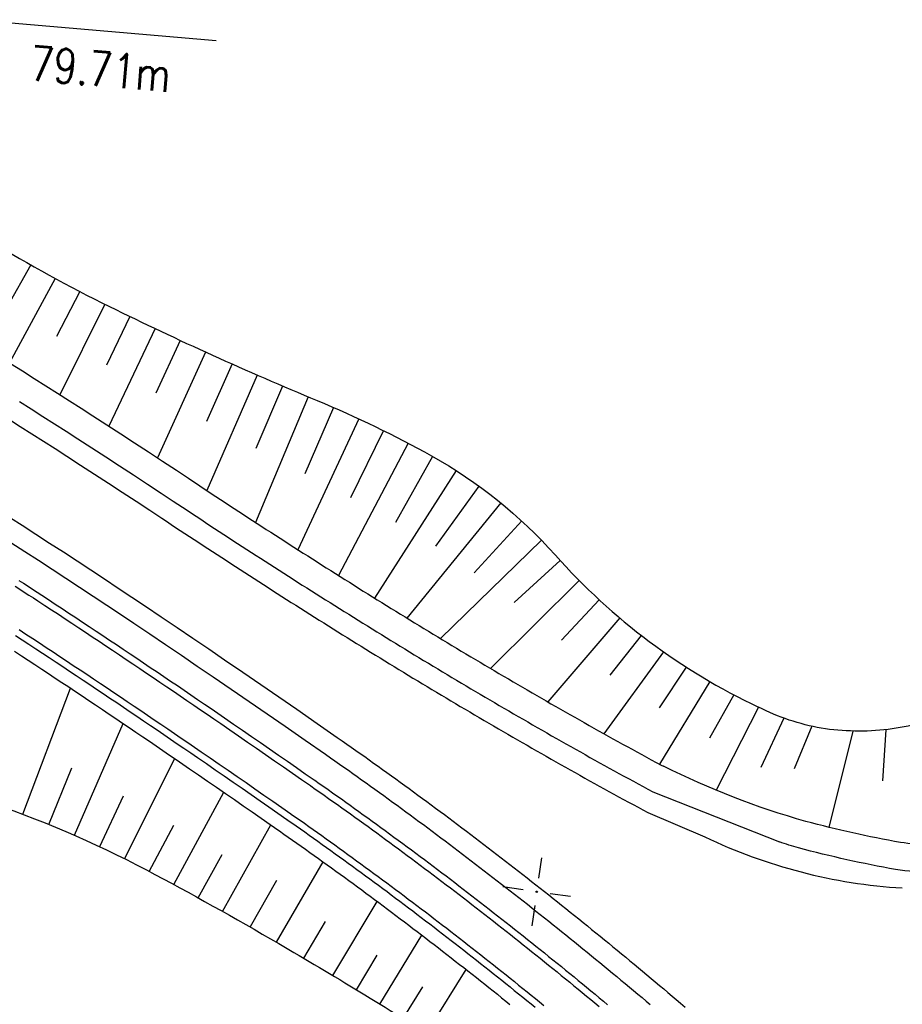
# Model space of a CAD drawing. Extents: x 0 to 1135, y 0 to 594.
# Tile 12 of 153: x 174 to 238, y 115 to 187. Entities that reach past the tile are written whole.
import ezdxf

# ---------------------------------------------------------------- set-up
doc = ezdxf.new("R2010")
doc.units = 0
doc.header["$LTSCALE"] = 2
doc.header["$MEASUREMENT"] = 0
doc.linetypes.add('AUSGEZOGEN', pattern=[0])
doc.layers.get('0').update_dxf_attribs({"color": 8, "linetype": 'AUSGEZOGEN'})
for name, color, linetype in [('BOESCHG', 8, 'AUSGEZOGEN'), ('FBRTOP', 8, 'AUSGEZOGEN'), ('MULDE', 8, 'AUSGEZOGEN'), ('NETZ', 250, 'AUSGEZOGEN'), ('NZ', 8, 'AUSGEZOGEN'), ('Strassen', 15, 'CONTINUOUS')]:
    doc.layers.add(name, color=color, linetype=linetype)
doc.styles.add('ROMANS', font='romans.shx', dxfattribs={"width": 0.8})

# ---------------------------------------------------------------- blocks, each defined once
blk = doc.blocks.new('IKR')
at = {"color": 0}
for p, q in [((0, 1), (0, 2.5)), ((-2.5, 0), (-1, 0)), ((1, 0), (2.5, 0)), ((0, -2.5), (0, -1))]:
    blk.add_line(p, q, dxfattribs=at)
blk.add_circle((0, 0), 0.05, dxfattribs=at)
blk.add_point((0, 0), dxfattribs=at)

msp = doc.modelspace()

# ---------------------------------------------------------------- linework, layer by layer
at = {"layer": 'BOESCHG'}
for p, q in [((231.418, 135.234), (230.129, 132.135)), ((231.418, 135.234), (230.129, 132.135)), ((236.799, 134.99), (236.554, 131.251)), ((236.799, 134.99), (236.554, 131.251)), ((234.393, 134.889), (232.66, 127.869)), ((234.393, 134.889), (232.66, 127.869))]:
    msp.add_line(p, q, dxfattribs=at)
for points in [[(244.957, 241.394, -0.024222), (244.699, 240.231, -0.013753), (242.785, 233.932, 0.026275), (241.866, 230.61, 0.000688), (241.075, 227.008, 0.00043), (239.822, 221.236, 0.001925), (238.645, 215.687, 0.017422), (238.539, 215.069, 0.110728), (238.603, 214.313, 0.006937), (242.358, 202.961, 0.000592), (243.652, 199.239, -0.00095), (244.457, 196.918, -0.007372), (245.837, 192.714, -0.003489), (248.558, 183.771, -0.038607), (249.658, 178.646, -0.013705), (251.228, 163.985, -0.047392), (251.057, 152.919, -0.061061), (249.078, 144.546, -0.096366), (245.953, 139.406, -0.106549), (241.517, 136.238, -0.071997), (236.977, 135.01, -0.069493), (232.107, 135.1, -0.07614), (227.531, 136.638, 0.006209)], [(244.831, 240.761, -0.011091), (244.699, 240.231, -0.013753), (242.785, 233.932, 0.026275), (241.866, 230.61, 0.000688), (241.075, 227.008, 0.00043), (239.822, 221.236, 0.001925), (238.645, 215.687, 0.017422), (238.539, 215.069, 0.110728), (238.603, 214.313, 0.006937), (242.358, 202.961, 0.000592), (243.652, 199.239, -0.00095), (244.457, 196.918, -0.007372), (245.837, 192.714, -0.003489), (248.558, 183.771, -0.038607), (249.658, 178.646, -0.013705), (251.228, 163.985, -0.047392), (251.057, 152.919, -0.061061), (249.078, 144.546, -0.096366), (245.953, 139.406, -0.106549), (241.517, 136.238, -0.071997), (236.977, 135.01, -0.069493), (232.107, 135.1, -0.07614), (227.531, 136.638, 0.006209)]]:
    msp.add_lwpolyline(points, format="xyb", dxfattribs=at)
at = {"layer": 'FBRTOP'}
msp.add_lwpolyline([(288.541, 103.175, -0.014267), (285.431, 108.889, -0.036766), (284.455, 111.22, -0.019619), (279.487, 128.261, -0.039575), (278.038, 136.95, -0.006225), (277.215, 148.081, -0.013872), (277.047, 153.088, -0.000623), (276.967, 170.361, -0.001282), (276.961, 178.756, -0.000007), (276.993, 196.849, -0.000085)], format="xyb", dxfattribs=at)
msp.add_lwpolyline([(288.541, 103.175, -0.014267), (285.431, 108.889, -0.036766), (284.455, 111.22, -0.019619), (279.487, 128.261, -0.039575), (278.038, 136.95, -0.006225), (277.215, 148.081, -0.013872), (277.047, 153.088, -0.000623), (276.967, 170.361, -0.001282), (276.961, 178.756, -0.000007), (276.993, 196.849, -0.000085)], format="xyb", dxfattribs=at)
msp.add_arc((240.37, 162.244), 38.864, 244.44909, 266.51775, dxfattribs=at)
msp.add_arc((240.37, 162.244), 38.864, 244.44909, 266.51775, dxfattribs=at)
at = {"layer": 'MULDE'}
for points in [[(257.175, 229.874, -0.000702), (258.474, 221.327, -0.001079), (259.3, 215.763, -0.000068), (260.449, 207.894, -0.000494), (260.606, 206.809, -0.024357), (261.614, 196.146, -0.013518), (261.967, 176.982, -0.003707), (261.865, 170.615, -0.019917), (261.786, 169.355, -0.010187), (261.4, 166.251, 0.004702), (260.507, 159.641, 0.006312), (259.715, 152.623, -0.006285), (258.914, 145.525, -0.036377), (258.145, 141.687, -0.027319), (256.509, 136.83, -0.061631), (254.411, 133.015, -0.060757), (251.415, 129.78, -0.035538), (248.885, 127.931, -0.033389), (245.964, 126.36, -0.035883), (242.83, 125.199, -0.046755), (240.233, 124.7, -0.067417), (237.523, 124.804, -0.022923), (230.448, 126.377, -0.018871), (229.052, 126.812, -0.023465)], [(257.175, 229.874, -0.000702), (258.474, 221.327, -0.001079), (259.3, 215.763, -0.000068), (260.449, 207.894, -0.000494), (260.606, 206.809, -0.024357), (261.614, 196.146, -0.013518), (261.967, 176.982, -0.003707), (261.865, 170.615, -0.019917), (261.786, 169.355, -0.010187), (261.4, 166.251, 0.004702), (260.507, 159.641, 0.006312), (259.715, 152.623, -0.006285), (258.914, 145.525, -0.036377), (258.145, 141.687, -0.027319), (256.509, 136.83, -0.061631), (254.411, 133.015, -0.060757), (251.415, 129.78, -0.035538), (248.885, 127.931, -0.033389), (245.964, 126.36, -0.035883), (242.83, 125.199, -0.046755), (240.233, 124.7, -0.067417), (237.523, 124.804, -0.022923), (230.448, 126.377, -0.018871), (229.052, 126.812, -0.023465)], [(255.198, 229.57, -0.000702), (256.497, 221.029, -0.001079), (257.321, 215.474, -0.000068), (258.47, 207.605, -0.000494), (258.627, 206.524, -0.024357), (259.616, 196.055, -0.013518), (259.967, 176.999, -0.003707), (259.866, 170.662, -0.019917), (259.796, 169.561, -0.010187), (259.421, 166.537, 0.004702), (258.522, 159.891, 0.006312), (257.725, 152.823, -0.006285), (256.93, 145.774, -0.036377), (256.218, 142.221, -0.027319), (254.651, 137.571, -0.061631), (252.79, 134.186, -0.060757), (250.123, 131.307, -0.035538), (247.823, 129.625, -0.033389), (245.137, 128.181, -0.035883), (242.271, 127.119, -0.046755), (240.041, 126.691, -0.067417), (237.868, 126.774, -0.022923), (230.971, 128.307, -0.047363), (220.606, 132.334, 0.013876)], [(255.198, 229.57, -0.000702), (256.497, 221.029, -0.001079), (257.321, 215.474, -0.000068), (258.47, 207.605, -0.000494), (258.627, 206.524, -0.024357), (259.616, 196.055, -0.013518), (259.967, 176.999, -0.003707), (259.866, 170.662, -0.019917), (259.796, 169.561, -0.010187), (259.421, 166.537, 0.004702), (258.522, 159.891, 0.006312), (257.725, 152.823, -0.006285), (256.93, 145.774, -0.036377), (256.218, 142.221, -0.027319), (254.651, 137.571, -0.061631), (252.79, 134.186, -0.060757), (250.123, 131.307, -0.035538), (247.823, 129.625, -0.033389), (245.137, 128.181, -0.035883), (242.271, 127.119, -0.046755), (240.041, 126.691, -0.067417), (237.868, 126.774, -0.022923), (230.971, 128.307, -0.047363), (220.606, 132.334, 0.013876)]]:
    msp.add_lwpolyline(points, format="xyb", dxfattribs=at)
at = {"layer": 'NZ'}
msp.add_line((173.043, 186.5), (187.989, 185.227), dxfattribs=at)
msp.add_line((173.043, 186.5), (187.989, 185.227), dxfattribs=at)
at = {"layer": 'Strassen', "linetype": 'Continuous'}
for p, q in [((174.492, 168.861), (172.764, 165.818)), ((174.492, 168.861), (172.764, 165.818)), ((176.27, 167.874), (172.929, 161.725)), ((176.27, 167.874), (172.929, 161.725)), ((178.066, 166.919), (176.369, 163.653)), ((178.066, 166.919), (176.369, 163.653)), ((179.879, 165.999), (176.608, 159.405)), ((179.879, 165.999), (176.608, 159.405)), ((181.706, 165.105), (179.993, 161.564)), ((181.706, 165.105), (179.993, 161.564)), ((183.541, 164.227), (180.17, 157.118)), ((183.541, 164.227), (180.17, 157.118)), ((185.382, 163.362), (183.597, 159.521)), ((185.382, 163.362), (183.597, 159.521)), ((187.23, 162.513), (183.717, 154.804)), ((187.23, 162.513), (183.717, 154.804)), ((189.151, 161.648), (187.284, 157.455)), ((189.151, 161.648), (187.284, 157.455)), ((190.993, 160.836), (187.324, 152.421)), ((190.993, 160.836), (187.324, 152.421)), ((192.841, 160.039), (190.893, 155.475)), ((192.841, 160.039), (190.893, 155.475)), ((194.695, 159.257), (190.871, 150.099)), ((194.695, 159.257), (190.871, 150.099)), ((196.55, 158.476), (194.458, 153.648)), ((196.55, 158.476), (194.458, 153.648)), ((198.386, 157.653), (193.961, 148.106)), ((198.386, 157.653), (193.961, 148.106)), ((200.201, 156.784), (197.786, 151.9)), ((200.201, 156.784), (197.786, 151.9)), ((201.994, 155.869), (196.919, 146.226)), ((201.994, 155.869), (196.919, 146.226)), ((203.762, 154.91), (201.063, 150.099)), ((203.762, 154.91), (201.063, 150.099)), ((205.488, 153.876), (199.546, 144.58)), ((205.488, 153.876), (199.546, 144.58)), ((207.152, 152.743), (203.976, 148.357)), ((207.152, 152.743), (203.976, 148.357)), ((208.747, 151.517), (201.899, 143.126)), ((208.747, 151.517), (201.899, 143.126)), ((210.268, 150.2), (206.795, 146.414)), ((210.268, 150.2), (206.795, 146.414)), ((211.711, 148.797), (204.338, 141.64)), ((211.711, 148.797), (204.338, 141.64)), ((213.075, 147.318), (209.709, 144.253)), ((213.075, 147.318), (209.709, 144.253)), ((214.461, 145.859), (207.985, 139.458)), ((214.461, 145.859), (207.985, 139.458)), ((215.91, 144.462), (213.164, 141.517)), ((215.91, 144.462), (213.164, 141.517)), ((217.418, 143.131), (212.169, 137.017)), ((217.418, 143.131), (212.169, 137.017)), ((218.982, 141.866), (216.688, 138.963)), ((218.982, 141.866), (216.688, 138.963)), ((220.599, 140.672), (216.263, 134.695)), ((220.599, 140.672), (216.263, 134.695)), ((222.266, 139.55), (220.295, 136.585)), ((222.266, 139.55), (220.295, 136.585)), ((173.912, 128.827), (177.372, 138.018)), ((173.912, 128.827), (177.372, 138.018)), ((223.979, 138.503), (220.305, 132.472)), ((223.979, 138.503), (220.305, 132.472)), ((225.736, 137.531), (223.963, 134.362)), ((225.736, 137.531), (223.963, 134.362)), ((227.531, 136.638), (224.435, 130.581)), ((227.531, 136.638), (224.435, 130.581)), ((229.366, 135.833), (227.697, 132.243)), ((229.366, 135.833), (227.697, 132.243)), ((177.661, 127.303), (181.218, 135.438)), ((177.661, 127.303), (181.218, 135.438)), ((181.326, 125.585), (184.98, 132.881)), ((181.326, 125.585), (184.98, 132.881)), ((175.796, 128.09), (177.468, 132.202)), ((175.796, 128.09), (177.468, 132.202)), ((179.505, 126.468), (181.236, 130.162)), ((179.505, 126.468), (181.236, 130.162)), ((184.908, 123.7), (188.547, 130.43)), ((184.908, 123.7), (188.547, 130.43)), ((183.124, 124.656), (184.918, 128.034)), ((183.124, 124.656), (184.918, 128.034)), ((188.454, 121.747), (191.981, 128.048)), ((188.454, 121.747), (191.981, 128.048)), ((186.685, 122.73), (188.426, 125.893)), ((186.685, 122.73), (188.426, 125.893)), ((195.777, 125.367), (192.365, 119.512)), ((195.777, 125.367), (192.365, 119.512)), ((192.4, 123.991), (190.465, 120.609)), ((192.4, 123.991), (190.465, 120.609)), ((196.505, 117.066), (199.739, 122.468)), ((196.505, 117.066), (199.739, 122.468)), ((195.945, 121.014), (194.365, 118.339)), ((195.945, 121.014), (194.365, 118.339)), ((199.932, 114.992), (202.999, 120.005)), ((199.932, 114.992), (202.999, 120.005)), ((198.221, 116.033), (199.742, 118.547)), ((198.221, 116.033), (199.742, 118.547)), ((203.339, 112.885), (206.224, 117.501)), ((203.339, 112.885), (206.224, 117.501)), ((201.638, 113.942), (203.07, 116.258)), ((201.638, 113.942), (203.07, 116.258))]:
    msp.add_line(p, q, dxfattribs=at)
for points in [[(158.219, 179.249, 0.014171), (171.517, 170.612, 0.022649), (180.215, 165.833, 0.016111), (195.364, 158.979, -0.028979), (203.691, 154.95, -0.083786), (212.721, 147.711, 0.101443), (227.531, 136.638, 0.070108)], [(158.219, 179.249, 0.014171), (171.517, 170.612, 0.022649), (180.215, 165.833, 0.016111), (195.364, 158.979, -0.028979), (203.691, 154.95, -0.083786), (212.721, 147.711, 0.101443), (227.531, 136.638, 0.070108)], [(131.134, 155.847, -0.021428), (138.429, 152.609, -0.040028), (142.097, 150.407, -0.059226), (152.738, 140.71, 0.087512), (160.329, 134.537, 0.047219), (170.933, 129.88, -0.041977), (182.91, 124.769, -0.010307), (192.552, 119.403, -0.008253), (204.337, 112.259, -0.043965), (212.349, 106.176)], [(131.134, 155.847, -0.021428), (138.429, 152.609, -0.040028), (142.097, 150.407, -0.059226), (152.738, 140.71, 0.087512), (160.329, 134.537, 0.047219), (170.933, 129.88, -0.041977), (182.91, 124.769, -0.010307), (192.552, 119.403, -0.008253), (204.337, 112.259, -0.043965), (212.349, 106.176)]]:
    msp.add_lwpolyline(points, format="xyb", dxfattribs=at)
for points in [[(173.014, 161.672), (173.872, 161.134), (174.73, 160.595), (175.586, 160.054), (176.44, 159.511), (177.294, 158.967), (178.146, 158.422), (178.998, 157.875), (180.018, 157.217), (181.036, 156.556), (182.053, 155.894), (183.068, 155.231), (184.081, 154.565), (185.093, 153.897), (185.971, 153.316)], [(173.014, 161.672), (173.872, 161.134), (174.73, 160.595), (175.586, 160.054), (176.44, 159.511), (177.294, 158.967), (178.146, 158.422), (178.998, 157.875), (180.018, 157.217), (181.036, 156.556), (182.053, 155.894), (183.068, 155.231), (184.081, 154.565), (185.093, 153.897), (185.971, 153.316)], [(173.663, 158.903), (174.516, 158.364), (175.367, 157.824), (176.218, 157.282), (177.067, 156.738), (177.915, 156.193), (178.932, 155.537), (179.946, 154.879), (180.96, 154.22), (181.971, 153.558), (182.982, 152.894), (183.99, 152.229), (184.867, 151.648)], [(173.663, 158.903), (174.516, 158.364), (175.367, 157.824), (176.218, 157.282), (177.067, 156.738), (177.915, 156.193), (178.932, 155.537), (179.946, 154.879), (180.96, 154.22), (181.971, 153.558), (182.982, 152.894), (183.99, 152.229), (184.867, 151.648)], [(172.863, 157.634), (173.713, 157.097), (174.562, 156.558), (175.41, 156.017), (176.257, 155.475), (177.103, 154.932), (178.117, 154.278), (179.129, 153.622), (180.14, 152.963), (181.149, 152.303), (182.157, 151.641), (183.163, 150.978), (184.039, 150.398)], [(172.863, 157.634), (173.713, 157.097), (174.562, 156.558), (175.41, 156.017), (176.257, 155.475), (177.103, 154.932), (178.117, 154.278), (179.129, 153.622), (180.14, 152.963), (181.149, 152.303), (182.157, 151.641), (183.163, 150.978), (184.039, 150.398)], [(185.972, 153.315), (186.306, 153.094), (186.64, 152.873), (186.973, 152.653), (187.306, 152.433), (187.64, 152.213), (187.974, 151.993), (188.307, 151.774), (188.641, 151.555), (188.975, 151.336), (189.309, 151.117), (189.644, 150.898), (189.978, 150.68), (190.313, 150.462), (190.647, 150.244), (190.982, 150.027), (191.317, 149.81), (191.652, 149.592), (191.987, 149.376), (192.323, 149.159), (192.658, 148.943), (192.994, 148.727), (193.329, 148.511), (193.665, 148.296), (194.001, 148.08), (194.337, 147.865), (194.674, 147.65), (195.01, 147.436), (195.347, 147.222), (195.684, 147.008), (196.02, 146.794), (196.358, 146.581), (196.695, 146.368), (197.032, 146.155), (197.37, 145.942), (197.707, 145.73), (198.045, 145.518), (198.383, 145.306), (198.721, 145.094), (199.06, 144.883), (199.398, 144.672), (199.737, 144.462), (200.076, 144.251), (200.415, 144.041), (200.754, 143.831), (201.094, 143.622), (201.433, 143.413), (201.773, 143.204), (202.113, 142.995), (202.453, 142.787), (202.793, 142.579), (203.134, 142.371), (203.474, 142.164), (203.815, 141.957), (204.156, 141.75), (204.497, 141.543), (204.839, 141.337), (205.18, 141.131), (205.522, 140.926), (205.864, 140.72), (206.206, 140.516), (206.549, 140.311), (206.891, 140.107), (207.234, 139.903), (207.577, 139.699), (207.92, 139.496), (208.264, 139.293), (208.607, 139.09), (208.951, 138.888), (209.295, 138.686), (209.639, 138.484), (209.983, 138.283), (210.328, 138.082), (210.673, 137.882), (211.018, 137.681), (211.363, 137.481), (211.708, 137.282), (212.054, 137.083), (212.4, 136.884), (212.746, 136.685), (213.092, 136.487), (213.439, 136.289), (213.785, 136.092), (214.132, 135.895), (214.48, 135.698), (214.827, 135.502), (215.174, 135.306), (215.522, 135.11), (215.87, 134.915), (216.219, 134.72), (216.567, 134.526), (216.916, 134.332), (217.265, 134.138), (217.614, 133.945), (217.963, 133.752), (218.313, 133.559), (218.663, 133.367), (219.013, 133.175), (219.363, 132.984), (219.713, 132.793), (220.066, 132.601), (220.422, 132.408), (220.606, 132.334)], [(185.972, 153.315), (186.306, 153.094), (186.64, 152.873), (186.973, 152.653), (187.306, 152.433), (187.64, 152.213), (187.974, 151.993), (188.307, 151.774), (188.641, 151.555), (188.975, 151.336), (189.309, 151.117), (189.644, 150.898), (189.978, 150.68), (190.313, 150.462), (190.647, 150.244), (190.982, 150.027), (191.317, 149.81), (191.652, 149.592), (191.987, 149.376), (192.323, 149.159), (192.658, 148.943), (192.994, 148.727), (193.329, 148.511), (193.665, 148.296), (194.001, 148.08), (194.337, 147.865), (194.674, 147.65), (195.01, 147.436), (195.347, 147.222), (195.684, 147.008), (196.02, 146.794), (196.358, 146.581), (196.695, 146.368), (197.032, 146.155), (197.37, 145.942), (197.707, 145.73), (198.045, 145.518), (198.383, 145.306), (198.721, 145.094), (199.06, 144.883), (199.398, 144.672), (199.737, 144.462), (200.076, 144.251), (200.415, 144.041), (200.754, 143.831), (201.094, 143.622), (201.433, 143.413), (201.773, 143.204), (202.113, 142.995), (202.453, 142.787), (202.793, 142.579), (203.134, 142.371), (203.474, 142.164), (203.815, 141.957), (204.156, 141.75), (204.497, 141.543), (204.839, 141.337), (205.18, 141.131), (205.522, 140.926), (205.864, 140.72), (206.206, 140.516), (206.549, 140.311), (206.891, 140.107), (207.234, 139.903), (207.577, 139.699), (207.92, 139.496), (208.264, 139.293), (208.607, 139.09), (208.951, 138.888), (209.295, 138.686), (209.639, 138.484), (209.983, 138.283), (210.328, 138.082), (210.673, 137.882), (211.018, 137.681), (211.363, 137.481), (211.708, 137.282), (212.054, 137.083), (212.4, 136.884), (212.746, 136.685), (213.092, 136.487), (213.439, 136.289), (213.785, 136.092), (214.132, 135.895), (214.48, 135.698), (214.827, 135.502), (215.174, 135.306), (215.522, 135.11), (215.87, 134.915), (216.219, 134.72), (216.567, 134.526), (216.916, 134.332), (217.265, 134.138), (217.614, 133.945), (217.963, 133.752), (218.313, 133.559), (218.663, 133.367), (219.013, 133.175), (219.363, 132.984), (219.713, 132.793), (220.066, 132.601), (220.422, 132.408), (220.606, 132.334)], [(184.867, 151.648), (185.202, 151.426), (185.536, 151.205), (185.871, 150.984), (186.205, 150.763), (186.54, 150.543), (186.874, 150.322), (187.209, 150.102), (187.544, 149.882), (187.879, 149.663), (188.215, 149.443), (188.55, 149.224), (188.886, 149.005), (189.221, 148.786), (189.557, 148.568), (189.893, 148.349), (190.229, 148.131), (190.565, 147.914), (190.902, 147.696), (191.238, 147.479), (191.575, 147.262), (191.912, 147.045), (192.249, 146.828), (192.586, 146.612), (192.923, 146.396), (193.26, 146.18), (193.598, 145.964), (193.936, 145.749), (194.274, 145.534), (194.612, 145.319), (194.95, 145.105), (195.288, 144.891), (195.627, 144.677), (195.966, 144.463), (196.304, 144.249), (196.644, 144.036), (196.983, 143.823), (197.322, 143.611), (197.662, 143.398), (198.001, 143.186), (198.341, 142.974), (198.682, 142.763), (199.022, 142.552), (199.362, 142.341), (199.703, 142.13), (200.044, 141.919), (200.385, 141.709), (200.726, 141.5), (201.068, 141.29), (201.409, 141.081), (201.751, 140.872), (202.093, 140.663), (202.435, 140.455), (202.777, 140.247), (203.12, 140.039), (203.463, 139.832), (203.806, 139.625), (204.149, 139.418), (204.492, 139.211), (204.836, 139.005), (205.18, 138.799), (205.524, 138.594), (205.868, 138.388), (206.212, 138.184), (206.557, 137.979), (206.902, 137.775), (207.247, 137.571), (207.592, 137.367), (207.937, 137.164), (208.283, 136.961), (208.629, 136.758), (208.975, 136.556), (209.321, 136.354), (209.668, 136.152), (210.015, 135.951), (210.362, 135.75), (210.709, 135.55), (211.056, 135.349), (211.404, 135.149), (211.752, 134.95), (212.1, 134.751), (212.448, 134.552), (212.797, 134.353), (213.145, 134.155), (213.494, 133.958), (213.844, 133.76), (214.193, 133.563), (214.543, 133.366), (214.893, 133.17), (215.243, 132.974), (215.593, 132.779), (215.944, 132.584), (216.295, 132.389), (216.646, 132.194), (216.997, 132), (217.349, 131.807), (217.701, 131.613), (218.053, 131.421), (218.405, 131.228), (218.758, 131.036), (219.111, 130.844), (219.466, 130.651), (219.822, 130.457), (229.052, 126.812)], [(184.867, 151.648), (185.202, 151.426), (185.536, 151.205), (185.871, 150.984), (186.205, 150.763), (186.54, 150.543), (186.874, 150.322), (187.209, 150.102), (187.544, 149.882), (187.879, 149.663), (188.215, 149.443), (188.55, 149.224), (188.886, 149.005), (189.221, 148.786), (189.557, 148.568), (189.893, 148.349), (190.229, 148.131), (190.565, 147.914), (190.902, 147.696), (191.238, 147.479), (191.575, 147.262), (191.912, 147.045), (192.249, 146.828), (192.586, 146.612), (192.923, 146.396), (193.26, 146.18), (193.598, 145.964), (193.936, 145.749), (194.274, 145.534), (194.612, 145.319), (194.95, 145.105), (195.288, 144.891), (195.627, 144.677), (195.966, 144.463), (196.304, 144.249), (196.644, 144.036), (196.983, 143.823), (197.322, 143.611), (197.662, 143.398), (198.001, 143.186), (198.341, 142.974), (198.682, 142.763), (199.022, 142.552), (199.362, 142.341), (199.703, 142.13), (200.044, 141.919), (200.385, 141.709), (200.726, 141.5), (201.068, 141.29), (201.409, 141.081), (201.751, 140.872), (202.093, 140.663), (202.435, 140.455), (202.777, 140.247), (203.12, 140.039), (203.463, 139.832), (203.806, 139.625), (204.149, 139.418), (204.492, 139.211), (204.836, 139.005), (205.18, 138.799), (205.524, 138.594), (205.868, 138.388), (206.212, 138.184), (206.557, 137.979), (206.902, 137.775), (207.247, 137.571), (207.592, 137.367), (207.937, 137.164), (208.283, 136.961), (208.629, 136.758), (208.975, 136.556), (209.321, 136.354), (209.668, 136.152), (210.015, 135.951), (210.362, 135.75), (210.709, 135.55), (211.056, 135.349), (211.404, 135.149), (211.752, 134.95), (212.1, 134.751), (212.448, 134.552), (212.797, 134.353), (213.145, 134.155), (213.494, 133.958), (213.844, 133.76), (214.193, 133.563), (214.543, 133.366), (214.893, 133.17), (215.243, 132.974), (215.593, 132.779), (215.944, 132.584), (216.295, 132.389), (216.646, 132.194), (216.997, 132), (217.349, 131.807), (217.701, 131.613), (218.053, 131.421), (218.405, 131.228), (218.758, 131.036), (219.111, 130.844), (219.466, 130.651), (219.822, 130.457), (229.052, 126.812)], [(173.016, 150.427), (173.852, 149.889), (174.855, 149.242), (175.857, 148.593), (176.857, 147.941), (177.857, 147.287), (178.855, 146.632), (179.852, 145.974), (180.848, 145.315), (181.843, 144.653), (182.836, 143.99), (183.994, 143.214), (185.151, 142.435), (186.307, 141.655), (187.461, 140.872), (188.614, 140.087), (189.931, 139.187), (191.246, 138.285), (192.56, 137.381), (193.872, 136.474), (195.347, 135.451), (196.821, 134.426), (197.188, 134.17)], [(173.016, 150.427), (173.852, 149.889), (174.855, 149.242), (175.857, 148.593), (176.857, 147.941), (177.857, 147.287), (178.855, 146.632), (179.852, 145.974), (180.848, 145.315), (181.843, 144.653), (182.836, 143.99), (183.994, 143.214), (185.151, 142.435), (186.307, 141.655), (187.461, 140.872), (188.614, 140.087), (189.931, 139.187), (191.246, 138.285), (192.56, 137.381), (193.872, 136.474), (195.347, 135.451), (196.821, 134.426), (197.188, 134.17)], [(184.039, 150.398), (184.374, 150.176), (184.709, 149.954), (185.044, 149.733), (185.379, 149.511), (185.714, 149.29), (186.05, 149.069), (186.386, 148.849), (186.722, 148.628), (187.057, 148.408), (187.394, 148.188), (187.73, 147.968), (188.066, 147.749), (188.403, 147.529), (188.739, 147.31), (189.076, 147.091), (189.413, 146.873), (189.75, 146.654), (190.087, 146.436), (190.425, 146.218), (190.762, 146.001), (191.1, 145.783), (191.438, 145.566), (191.776, 145.349), (192.114, 145.132), (192.453, 144.916), (192.791, 144.7), (193.13, 144.484), (193.469, 144.268), (193.808, 144.053), (194.147, 143.838), (194.486, 143.623), (194.826, 143.408), (195.166, 143.194), (195.506, 142.98), (195.846, 142.766), (196.186, 142.552), (196.526, 142.339), (196.867, 142.126), (197.208, 141.913), (197.549, 141.701), (197.89, 141.489), (198.231, 141.277), (198.573, 141.065), (198.915, 140.854), (199.256, 140.643), (199.599, 140.432), (199.941, 140.221), (200.283, 140.011), (200.626, 139.801), (200.969, 139.592), (201.312, 139.382), (201.656, 139.173), (201.999, 138.965), (202.343, 138.756), (202.687, 138.548), (203.031, 138.34), (203.375, 138.133), (203.72, 137.925), (204.065, 137.719), (204.41, 137.512), (204.755, 137.306), (205.1, 137.1), (205.446, 136.894), (205.792, 136.689), (206.138, 136.484), (206.484, 136.279), (206.831, 136.075), (207.177, 135.871), (207.524, 135.667), (207.871, 135.464), (208.219, 135.261), (208.566, 135.058), (208.914, 134.855), (209.262, 134.653), (209.611, 134.452), (209.959, 134.25), (210.308, 134.049), (210.657, 133.849), (211.006, 133.648), (211.356, 133.448), (211.705, 133.249), (212.055, 133.05), (212.405, 132.851), (212.756, 132.652), (213.106, 132.454), (213.457, 132.256), (213.808, 132.059), (214.16, 131.862), (214.511, 131.665), (214.863, 131.468), (215.215, 131.273), (215.568, 131.077), (215.92, 130.882), (216.273, 130.687), (216.626, 130.492), (216.979, 130.298), (217.333, 130.105), (217.687, 129.911), (218.041, 129.718), (218.395, 129.526), (218.749, 129.333), (219.103, 129.14), (219.457, 128.947), (223.608, 127.181)], [(184.039, 150.398), (184.374, 150.176), (184.709, 149.954), (185.044, 149.733), (185.379, 149.511), (185.714, 149.29), (186.05, 149.069), (186.386, 148.849), (186.722, 148.628), (187.057, 148.408), (187.394, 148.188), (187.73, 147.968), (188.066, 147.749), (188.403, 147.529), (188.739, 147.31), (189.076, 147.091), (189.413, 146.873), (189.75, 146.654), (190.087, 146.436), (190.425, 146.218), (190.762, 146.001), (191.1, 145.783), (191.438, 145.566), (191.776, 145.349), (192.114, 145.132), (192.453, 144.916), (192.791, 144.7), (193.13, 144.484), (193.469, 144.268), (193.808, 144.053), (194.147, 143.838), (194.486, 143.623), (194.826, 143.408), (195.166, 143.194), (195.506, 142.98), (195.846, 142.766), (196.186, 142.552), (196.526, 142.339), (196.867, 142.126), (197.208, 141.913), (197.549, 141.701), (197.89, 141.489), (198.231, 141.277), (198.573, 141.065), (198.915, 140.854), (199.256, 140.643), (199.599, 140.432), (199.941, 140.221), (200.283, 140.011), (200.626, 139.801), (200.969, 139.592), (201.312, 139.382), (201.656, 139.173), (201.999, 138.965), (202.343, 138.756), (202.687, 138.548), (203.031, 138.34), (203.375, 138.133), (203.72, 137.925), (204.065, 137.719), (204.41, 137.512), (204.755, 137.306), (205.1, 137.1), (205.446, 136.894), (205.792, 136.689), (206.138, 136.484), (206.484, 136.279), (206.831, 136.075), (207.177, 135.871), (207.524, 135.667), (207.871, 135.464), (208.219, 135.261), (208.566, 135.058), (208.914, 134.855), (209.262, 134.653), (209.611, 134.452), (209.959, 134.25), (210.308, 134.049), (210.657, 133.849), (211.006, 133.648), (211.356, 133.448), (211.705, 133.249), (212.055, 133.05), (212.405, 132.851), (212.756, 132.652), (213.106, 132.454), (213.457, 132.256), (213.808, 132.059), (214.16, 131.862), (214.511, 131.665), (214.863, 131.468), (215.215, 131.273), (215.568, 131.077), (215.92, 130.882), (216.273, 130.687), (216.626, 130.492), (216.979, 130.298), (217.333, 130.105), (217.687, 129.911), (218.041, 129.718), (218.395, 129.526), (218.749, 129.333), (219.103, 129.14), (219.457, 128.947), (223.608, 127.181)], [(173.04, 148.628), (174.04, 147.982), (175.039, 147.335), (176.037, 146.685), (177.034, 146.033), (178.03, 145.379), (179.025, 144.723), (180.018, 144.065), (181.011, 143.405), (182.002, 142.743), (183.158, 141.969), (184.313, 141.192), (185.466, 140.412), (186.618, 139.631), (187.769, 138.848), (189.083, 137.95), (190.396, 137.049), (191.708, 136.146), (193.018, 135.24), (194.492, 134.219), (195.963, 133.195), (196.329, 132.94)], [(173.04, 148.628), (174.04, 147.982), (175.039, 147.335), (176.037, 146.685), (177.034, 146.033), (178.03, 145.379), (179.025, 144.723), (180.018, 144.065), (181.011, 143.405), (182.002, 142.743), (183.158, 141.969), (184.313, 141.192), (185.466, 140.412), (186.618, 139.631), (187.769, 138.848), (189.083, 137.95), (190.396, 137.049), (191.708, 136.146), (193.018, 135.24), (194.492, 134.219), (195.963, 133.195), (196.329, 132.94)], [(173.62, 145.872), (173.951, 145.657), (174.283, 145.441), (174.615, 145.225), (174.946, 145.009), (175.277, 144.793), (175.774, 144.468), (176.27, 144.142), (176.767, 143.816), (177.262, 143.489), (177.758, 143.162), (178.254, 142.835), (178.749, 142.507), (179.244, 142.178), (179.739, 141.849), (180.233, 141.519), (180.728, 141.189), (181.222, 140.859), (181.716, 140.528), (182.209, 140.197), (182.703, 139.865), (183.196, 139.532), (183.689, 139.2), (184.182, 138.866), (184.675, 138.533), (185.167, 138.199), (185.66, 137.864), (186.152, 137.53), (186.644, 137.194), (187.136, 136.859), (187.627, 136.523), (188.119, 136.186), (188.61, 135.849), (189.265, 135.4), (189.919, 134.949), (190.574, 134.499), (191.228, 134.047), (191.882, 133.595), (192.535, 133.142), (193.189, 132.689), (193.842, 132.235), (194.495, 131.781), (195.148, 131.326), (195.184, 131.301)], [(173.62, 145.872), (173.951, 145.657), (174.283, 145.441), (174.615, 145.225), (174.946, 145.009), (175.277, 144.793), (175.774, 144.468), (176.27, 144.142), (176.767, 143.816), (177.262, 143.489), (177.758, 143.162), (178.254, 142.835), (178.749, 142.507), (179.244, 142.178), (179.739, 141.849), (180.233, 141.519), (180.728, 141.189), (181.222, 140.859), (181.716, 140.528), (182.209, 140.197), (182.703, 139.865), (183.196, 139.532), (183.689, 139.2), (184.182, 138.866), (184.675, 138.533), (185.167, 138.199), (185.66, 137.864), (186.152, 137.53), (186.644, 137.194), (187.136, 136.859), (187.627, 136.523), (188.119, 136.186), (188.61, 135.849), (189.265, 135.4), (189.919, 134.949), (190.574, 134.499), (191.228, 134.047), (191.882, 133.595), (192.535, 133.142), (193.189, 132.689), (193.842, 132.235), (194.495, 131.781), (195.148, 131.326), (195.184, 131.301)], [(173.348, 145.453), (173.679, 145.237), (174.01, 145.022), (174.342, 144.806), (174.673, 144.59), (175.003, 144.374), (175.5, 144.049), (175.996, 143.724), (176.492, 143.398), (176.987, 143.072), (177.483, 142.745), (177.978, 142.418), (178.473, 142.09), (178.967, 141.762), (179.462, 141.433), (179.956, 141.104), (180.45, 140.774), (180.944, 140.443), (181.437, 140.113), (181.93, 139.782), (182.424, 139.45), (182.917, 139.118), (183.409, 138.785), (183.902, 138.452), (184.394, 138.119), (184.886, 137.785), (185.378, 137.451), (185.87, 137.116), (186.362, 136.781), (186.854, 136.446), (187.345, 136.11), (187.836, 135.774), (188.327, 135.437), (188.982, 134.988), (189.636, 134.538), (190.29, 134.087), (190.944, 133.636), (191.597, 133.184), (192.25, 132.731), (192.904, 132.278), (193.556, 131.825), (194.209, 131.37), (194.861, 130.916), (194.9, 130.889)], [(173.348, 145.453), (173.679, 145.237), (174.01, 145.022), (174.342, 144.806), (174.673, 144.59), (175.003, 144.374), (175.5, 144.049), (175.996, 143.724), (176.492, 143.398), (176.987, 143.072), (177.483, 142.745), (177.978, 142.418), (178.473, 142.09), (178.967, 141.762), (179.462, 141.433), (179.956, 141.104), (180.45, 140.774), (180.944, 140.443), (181.437, 140.113), (181.93, 139.782), (182.424, 139.45), (182.917, 139.118), (183.409, 138.785), (183.902, 138.452), (184.394, 138.119), (184.886, 137.785), (185.378, 137.451), (185.87, 137.116), (186.362, 136.781), (186.854, 136.446), (187.345, 136.11), (187.836, 135.774), (188.327, 135.437), (188.982, 134.988), (189.636, 134.538), (190.29, 134.087), (190.944, 133.636), (191.597, 133.184), (192.25, 132.731), (192.904, 132.278), (193.556, 131.825), (194.209, 131.37), (194.861, 130.916), (194.9, 130.889)], [(173.635, 142.282), (174.13, 141.958), (174.624, 141.634), (175.118, 141.31), (175.611, 140.985), (176.105, 140.659), (176.598, 140.333), (177.091, 140.007), (177.584, 139.679), (178.076, 139.352), (178.569, 139.024), (179.061, 138.695), (179.553, 138.366), (180.045, 138.036), (180.536, 137.706), (181.028, 137.376), (181.519, 137.045), (182.01, 136.714), (182.501, 136.382), (182.992, 136.049), (183.482, 135.717), (183.973, 135.383), (184.463, 135.05), (184.953, 134.716), (185.444, 134.381), (185.933, 134.046), (186.423, 133.711), (186.913, 133.376), (187.566, 132.927), (188.218, 132.478), (188.87, 132.029), (189.523, 131.579), (190.174, 131.128), (190.826, 130.677), (191.478, 130.225), (192.129, 129.772), (192.781, 129.319), (193.431, 128.865), (193.47, 128.838)], [(173.635, 142.282), (174.13, 141.958), (174.624, 141.634), (175.118, 141.31), (175.611, 140.985), (176.105, 140.659), (176.598, 140.333), (177.091, 140.007), (177.584, 139.679), (178.076, 139.352), (178.569, 139.024), (179.061, 138.695), (179.553, 138.366), (180.045, 138.036), (180.536, 137.706), (181.028, 137.376), (181.519, 137.045), (182.01, 136.714), (182.501, 136.382), (182.992, 136.049), (183.482, 135.717), (183.973, 135.383), (184.463, 135.05), (184.953, 134.716), (185.444, 134.381), (185.933, 134.046), (186.423, 133.711), (186.913, 133.376), (187.566, 132.927), (188.218, 132.478), (188.87, 132.029), (189.523, 131.579), (190.174, 131.128), (190.826, 130.677), (191.478, 130.225), (192.129, 129.772), (192.781, 129.319), (193.431, 128.865), (193.47, 128.838)], [(173.362, 141.863), (173.856, 141.54), (174.35, 141.216), (174.843, 140.892), (175.336, 140.567), (175.829, 140.242), (176.322, 139.916), (176.815, 139.59), (177.307, 139.263), (177.799, 138.936), (178.291, 138.608), (178.783, 138.279), (179.275, 137.951), (179.766, 137.621), (180.257, 137.291), (180.748, 136.961), (181.239, 136.63), (181.73, 136.299), (182.221, 135.968), (182.711, 135.635), (183.202, 135.303), (183.692, 134.97), (184.182, 134.636), (184.672, 134.303), (185.162, 133.968), (185.651, 133.634), (186.141, 133.299), (186.63, 132.963), (187.282, 132.515), (187.935, 132.067), (188.587, 131.617), (189.238, 131.167), (189.89, 130.717), (190.541, 130.266), (191.193, 129.814), (191.844, 129.361), (192.495, 128.909), (193.145, 128.455), (193.184, 128.428)], [(173.362, 141.863), (173.856, 141.54), (174.35, 141.216), (174.843, 140.892), (175.336, 140.567), (175.829, 140.242), (176.322, 139.916), (176.815, 139.59), (177.307, 139.263), (177.799, 138.936), (178.291, 138.608), (178.783, 138.279), (179.275, 137.951), (179.766, 137.621), (180.257, 137.291), (180.748, 136.961), (181.239, 136.63), (181.73, 136.299), (182.221, 135.968), (182.711, 135.635), (183.202, 135.303), (183.692, 134.97), (184.182, 134.636), (184.672, 134.303), (185.162, 133.968), (185.651, 133.634), (186.141, 133.299), (186.63, 132.963), (187.282, 132.515), (187.935, 132.067), (188.587, 131.617), (189.238, 131.167), (189.89, 130.717), (190.541, 130.266), (191.193, 129.814), (191.844, 129.361), (192.495, 128.909), (193.145, 128.455), (193.184, 128.428)], [(173.308, 140.703), (173.801, 140.38), (174.294, 140.056), (174.786, 139.732), (175.278, 139.408), (175.77, 139.082), (176.262, 138.756), (176.753, 138.43), (177.245, 138.103), (177.736, 137.776), (178.227, 137.448), (178.718, 137.12), (179.209, 136.791), (179.7, 136.461), (180.19, 136.132), (180.68, 135.801), (181.17, 135.471), (181.66, 135.139), (182.15, 134.808), (182.64, 134.475), (183.13, 134.143), (183.619, 133.81), (184.108, 133.476), (184.598, 133.143), (185.087, 132.808), (185.576, 132.474), (186.064, 132.139), (186.716, 131.691), (187.368, 131.243), (188.019, 130.794), (188.67, 130.345), (189.321, 129.895), (189.972, 129.444), (190.622, 128.992), (191.273, 128.54), (191.923, 128.088), (192.573, 127.635), (192.613, 127.608)], [(173.308, 140.703), (173.801, 140.38), (174.294, 140.056), (174.786, 139.732), (175.278, 139.408), (175.77, 139.082), (176.262, 138.756), (176.753, 138.43), (177.245, 138.103), (177.736, 137.776), (178.227, 137.448), (178.718, 137.12), (179.209, 136.791), (179.7, 136.461), (180.19, 136.132), (180.68, 135.801), (181.17, 135.471), (181.66, 135.139), (182.15, 134.808), (182.64, 134.475), (183.13, 134.143), (183.619, 133.81), (184.108, 133.476), (184.598, 133.143), (185.087, 132.808), (185.576, 132.474), (186.064, 132.139), (186.716, 131.691), (187.368, 131.243), (188.019, 130.794), (188.67, 130.345), (189.321, 129.895), (189.972, 129.444), (190.622, 128.992), (191.273, 128.54), (191.923, 128.088), (192.573, 127.635), (192.613, 127.608)], [(197.188, 134.17), (197.515, 133.941), (197.842, 133.713), (198.168, 133.483), (198.495, 133.253), (198.821, 133.023), (199.146, 132.792), (199.471, 132.561), (199.796, 132.329), (200.121, 132.096), (200.445, 131.864), (200.769, 131.631), (201.093, 131.397), (201.416, 131.163), (201.74, 130.928), (202.062, 130.693), (202.385, 130.458), (202.707, 130.222), (203.029, 129.985), (203.351, 129.749), (203.672, 129.511), (203.993, 129.274), (204.314, 129.036), (204.634, 128.797), (204.954, 128.558), (205.274, 128.319), (205.594, 128.079), (205.913, 127.838), (206.232, 127.598), (206.551, 127.356), (206.869, 127.115), (207.187, 126.873), (207.505, 126.63), (207.823, 126.388), (208.14, 126.144), (208.457, 125.901), (208.774, 125.657), (209.09, 125.412), (209.406, 125.167), (209.722, 124.922), (210.038, 124.676), (210.353, 124.43), (210.668, 124.183), (210.983, 123.936), (211.298, 123.689), (211.612, 123.441), (211.926, 123.193), (212.24, 122.945), (212.553, 122.696), (212.866, 122.446), (213.179, 122.197), (213.492, 121.947), (213.805, 121.696), (214.117, 121.445), (214.429, 121.194), (214.741, 120.942), (215.052, 120.69), (215.363, 120.438), (215.674, 120.185), (215.985, 119.932), (216.296, 119.679), (216.606, 119.425), (216.916, 119.171), (217.226, 118.916), (217.536, 118.661), (217.845, 118.406), (218.154, 118.15), (218.462, 117.894), (218.771, 117.637), (219.079, 117.381), (219.387, 117.124), (219.695, 116.866), (220.002, 116.608), (220.309, 116.35), (220.616, 116.091), (220.923, 115.832), (221.23, 115.573), (221.536, 115.315), (221.85, 115.052), (222.187, 114.776)], [(197.188, 134.17), (197.515, 133.941), (197.842, 133.713), (198.168, 133.483), (198.495, 133.253), (198.821, 133.023), (199.146, 132.792), (199.471, 132.561), (199.796, 132.329), (200.121, 132.096), (200.445, 131.864), (200.769, 131.631), (201.093, 131.397), (201.416, 131.163), (201.74, 130.928), (202.062, 130.693), (202.385, 130.458), (202.707, 130.222), (203.029, 129.985), (203.351, 129.749), (203.672, 129.511), (203.993, 129.274), (204.314, 129.036), (204.634, 128.797), (204.954, 128.558), (205.274, 128.319), (205.594, 128.079), (205.913, 127.838), (206.232, 127.598), (206.551, 127.356), (206.869, 127.115), (207.187, 126.873), (207.505, 126.63), (207.823, 126.388), (208.14, 126.144), (208.457, 125.901), (208.774, 125.657), (209.09, 125.412), (209.406, 125.167), (209.722, 124.922), (210.038, 124.676), (210.353, 124.43), (210.668, 124.183), (210.983, 123.936), (211.298, 123.689), (211.612, 123.441), (211.926, 123.193), (212.24, 122.945), (212.553, 122.696), (212.866, 122.446), (213.179, 122.197), (213.492, 121.947), (213.805, 121.696), (214.117, 121.445), (214.429, 121.194), (214.741, 120.942), (215.052, 120.69), (215.363, 120.438), (215.674, 120.185), (215.985, 119.932), (216.296, 119.679), (216.606, 119.425), (216.916, 119.171), (217.226, 118.916), (217.536, 118.661), (217.845, 118.406), (218.154, 118.15), (218.462, 117.894), (218.771, 117.637), (219.079, 117.381), (219.387, 117.124), (219.695, 116.866), (220.002, 116.608), (220.309, 116.35), (220.616, 116.091), (220.923, 115.832), (221.23, 115.573), (221.536, 115.315), (221.85, 115.052), (222.187, 114.776)], [(196.329, 132.94), (196.655, 132.712), (196.98, 132.485), (197.305, 132.256), (197.63, 132.028), (197.954, 131.799), (198.278, 131.569), (198.601, 131.339), (198.924, 131.108), (199.247, 130.877), (199.57, 130.646), (199.892, 130.414), (200.214, 130.181), (200.536, 129.948), (200.857, 129.715), (201.179, 129.481), (201.5, 129.247), (201.82, 129.012), (202.14, 128.777), (202.46, 128.541), (202.78, 128.305), (203.1, 128.069), (203.419, 127.832), (203.737, 127.594), (204.056, 127.357), (204.374, 127.118), (204.692, 126.88), (205.01, 126.641), (205.328, 126.401), (205.645, 126.161), (205.962, 125.921), (206.278, 125.68), (206.595, 125.438), (206.911, 125.197), (207.226, 124.955), (207.542, 124.712), (207.857, 124.469), (208.172, 124.226), (208.487, 123.982), (208.801, 123.738), (209.116, 123.493), (209.429, 123.248), (209.743, 123.003), (210.057, 122.757), (210.37, 122.51), (210.683, 122.264), (210.995, 122.017), (211.308, 121.769), (211.62, 121.521), (211.932, 121.273), (212.243, 121.025), (212.555, 120.776), (212.866, 120.526), (213.177, 120.276), (213.487, 120.026), (213.798, 119.776), (214.108, 119.525), (214.418, 119.273), (214.728, 119.022), (215.038, 118.769), (215.348, 118.517), (215.656, 118.265), (215.964, 118.011), (216.273, 117.758), (216.581, 117.504), (216.889, 117.25), (217.197, 116.995), (217.504, 116.74), (217.811, 116.485), (218.118, 116.229), (218.425, 115.973), (218.731, 115.716), (219.037, 115.459), (219.343, 115.202), (219.637, 114.955)], [(196.329, 132.94), (196.655, 132.712), (196.98, 132.485), (197.305, 132.256), (197.63, 132.028), (197.954, 131.799), (198.278, 131.569), (198.601, 131.339), (198.924, 131.108), (199.247, 130.877), (199.57, 130.646), (199.892, 130.414), (200.214, 130.181), (200.536, 129.948), (200.857, 129.715), (201.179, 129.481), (201.5, 129.247), (201.82, 129.012), (202.14, 128.777), (202.46, 128.541), (202.78, 128.305), (203.1, 128.069), (203.419, 127.832), (203.737, 127.594), (204.056, 127.357), (204.374, 127.118), (204.692, 126.88), (205.01, 126.641), (205.328, 126.401), (205.645, 126.161), (205.962, 125.921), (206.278, 125.68), (206.595, 125.438), (206.911, 125.197), (207.226, 124.955), (207.542, 124.712), (207.857, 124.469), (208.172, 124.226), (208.487, 123.982), (208.801, 123.738), (209.116, 123.493), (209.429, 123.248), (209.743, 123.003), (210.057, 122.757), (210.37, 122.51), (210.683, 122.264), (210.995, 122.017), (211.308, 121.769), (211.62, 121.521), (211.932, 121.273), (212.243, 121.025), (212.555, 120.776), (212.866, 120.526), (213.177, 120.276), (213.487, 120.026), (213.798, 119.776), (214.108, 119.525), (214.418, 119.273), (214.728, 119.022), (215.038, 118.769), (215.348, 118.517), (215.656, 118.265), (215.964, 118.011), (216.273, 117.758), (216.581, 117.504), (216.889, 117.25), (217.197, 116.995), (217.504, 116.74), (217.811, 116.485), (218.118, 116.229), (218.425, 115.973), (218.731, 115.716), (219.037, 115.459), (219.343, 115.202), (219.637, 114.955)], [(194.898, 130.891), (195.222, 130.664), (195.544, 130.438), (195.866, 130.212), (196.188, 129.985), (196.509, 129.758), (196.83, 129.531), (197.151, 129.303), (197.471, 129.074), (197.791, 128.845), (198.111, 128.615), (198.431, 128.386), (198.75, 128.155), (199.069, 127.924), (199.387, 127.693), (199.706, 127.461), (200.024, 127.229), (200.342, 126.996), (200.659, 126.763), (200.977, 126.529), (201.294, 126.295), (201.61, 126.061), (201.927, 125.826), (202.243, 125.59), (202.559, 125.354), (202.875, 125.118), (203.19, 124.881), (203.505, 124.644), (203.82, 124.406), (204.135, 124.168), (204.449, 123.93), (204.763, 123.691), (205.077, 123.452), (205.391, 123.212), (205.704, 122.972), (206.017, 122.731), (206.33, 122.49), (206.642, 122.248), (206.955, 122.006), (207.267, 121.764), (207.579, 121.521), (207.89, 121.278), (208.201, 121.035), (208.512, 120.791), (208.823, 120.546), (209.134, 120.301), (209.444, 120.056), (209.754, 119.811), (210.064, 119.565), (210.374, 119.318), (210.683, 119.071), (210.992, 118.824), (211.301, 118.576), (211.61, 118.328), (211.918, 118.08), (212.226, 117.831), (212.534, 117.582), (212.842, 117.332), (213.15, 117.082), (213.459, 116.83), (213.767, 116.58), (214.071, 116.331), (214.378, 116.079), (214.684, 115.827), (214.99, 115.575), (215.296, 115.323), (215.602, 115.07), (215.907, 114.817)], [(194.898, 130.891), (195.222, 130.664), (195.544, 130.438), (195.866, 130.212), (196.188, 129.985), (196.509, 129.758), (196.83, 129.531), (197.151, 129.303), (197.471, 129.074), (197.791, 128.845), (198.111, 128.615), (198.431, 128.386), (198.75, 128.155), (199.069, 127.924), (199.387, 127.693), (199.706, 127.461), (200.024, 127.229), (200.342, 126.996), (200.659, 126.763), (200.977, 126.529), (201.294, 126.295), (201.61, 126.061), (201.927, 125.826), (202.243, 125.59), (202.559, 125.354), (202.875, 125.118), (203.19, 124.881), (203.505, 124.644), (203.82, 124.406), (204.135, 124.168), (204.449, 123.93), (204.763, 123.691), (205.077, 123.452), (205.391, 123.212), (205.704, 122.972), (206.017, 122.731), (206.33, 122.49), (206.642, 122.248), (206.955, 122.006), (207.267, 121.764), (207.579, 121.521), (207.89, 121.278), (208.201, 121.035), (208.512, 120.791), (208.823, 120.546), (209.134, 120.301), (209.444, 120.056), (209.754, 119.811), (210.064, 119.565), (210.374, 119.318), (210.683, 119.071), (210.992, 118.824), (211.301, 118.576), (211.61, 118.328), (211.918, 118.08), (212.226, 117.831), (212.534, 117.582), (212.842, 117.332), (213.15, 117.082), (213.459, 116.83), (213.767, 116.58), (214.071, 116.331), (214.378, 116.079), (214.684, 115.827), (214.99, 115.575), (215.296, 115.323), (215.602, 115.07), (215.907, 114.817)], [(195.184, 131.301), (195.509, 131.074), (195.832, 130.847), (196.154, 130.621), (196.476, 130.394), (196.798, 130.166), (197.12, 129.938), (197.441, 129.71), (197.762, 129.481), (198.082, 129.251), (198.403, 129.022), (198.723, 128.791), (199.043, 128.56), (199.362, 128.329), (199.681, 128.097), (200, 127.865), (200.319, 127.632), (200.637, 127.399), (200.956, 127.166), (201.273, 126.932), (201.591, 126.697), (201.908, 126.462), (202.225, 126.227), (202.542, 125.991), (202.859, 125.755), (203.175, 125.518), (203.491, 125.281), (203.806, 125.043), (204.122, 124.805), (204.437, 124.567), (204.752, 124.328), (205.066, 124.089), (205.381, 123.849), (205.695, 123.609), (206.008, 123.368), (206.322, 123.127), (206.635, 122.886), (206.948, 122.644), (207.261, 122.401), (207.574, 122.159), (207.886, 121.916), (208.198, 121.672), (208.51, 121.428), (208.821, 121.184), (209.133, 120.939), (209.444, 120.694), (209.754, 120.448), (210.065, 120.202), (210.375, 119.956), (210.685, 119.709), (210.995, 119.462), (211.305, 119.214), (211.614, 118.966), (211.923, 118.718), (212.232, 118.469), (212.541, 118.22), (212.849, 117.971), (213.157, 117.721), (213.465, 117.47), (213.775, 117.218), (214.083, 116.967), (214.388, 116.717), (214.695, 116.466), (215.002, 116.214), (215.308, 115.961), (215.615, 115.708), (215.921, 115.455), (216.226, 115.201), (216.532, 114.947)], [(195.184, 131.301), (195.509, 131.074), (195.832, 130.847), (196.154, 130.621), (196.476, 130.394), (196.798, 130.166), (197.12, 129.938), (197.441, 129.71), (197.762, 129.481), (198.082, 129.251), (198.403, 129.022), (198.723, 128.791), (199.043, 128.56), (199.362, 128.329), (199.681, 128.097), (200, 127.865), (200.319, 127.632), (200.637, 127.399), (200.956, 127.166), (201.273, 126.932), (201.591, 126.697), (201.908, 126.462), (202.225, 126.227), (202.542, 125.991), (202.859, 125.755), (203.175, 125.518), (203.491, 125.281), (203.806, 125.043), (204.122, 124.805), (204.437, 124.567), (204.752, 124.328), (205.066, 124.089), (205.381, 123.849), (205.695, 123.609), (206.008, 123.368), (206.322, 123.127), (206.635, 122.886), (206.948, 122.644), (207.261, 122.401), (207.574, 122.159), (207.886, 121.916), (208.198, 121.672), (208.51, 121.428), (208.821, 121.184), (209.133, 120.939), (209.444, 120.694), (209.754, 120.448), (210.065, 120.202), (210.375, 119.956), (210.685, 119.709), (210.995, 119.462), (211.305, 119.214), (211.614, 118.966), (211.923, 118.718), (212.232, 118.469), (212.541, 118.22), (212.849, 117.971), (213.157, 117.721), (213.465, 117.47), (213.775, 117.218), (214.083, 116.967), (214.388, 116.717), (214.695, 116.466), (215.002, 116.214), (215.308, 115.961), (215.615, 115.708), (215.921, 115.455), (216.226, 115.201), (216.532, 114.947)], [(193.466, 128.841), (193.789, 128.615), (194.109, 128.392), (194.427, 128.168), (194.746, 127.943), (195.064, 127.718), (195.382, 127.492), (195.7, 127.266), (196.018, 127.04), (196.335, 126.813), (196.652, 126.585), (196.969, 126.357), (197.285, 126.129), (197.601, 125.9), (197.917, 125.671), (198.233, 125.441), (198.548, 125.211), (198.864, 124.98), (199.178, 124.749), (199.493, 124.517), (199.807, 124.285), (200.121, 124.052), (200.435, 123.819), (200.749, 123.586), (201.062, 123.352), (201.375, 123.118), (201.688, 122.883), (202.001, 122.648), (202.313, 122.412), (202.625, 122.176), (202.937, 121.939), (203.248, 121.702), (203.56, 121.465), (203.871, 121.227), (204.182, 120.989), (204.492, 120.75), (204.803, 120.511), (205.113, 120.271), (205.423, 120.031), (205.732, 119.79), (206.042, 119.55), (206.351, 119.308), (206.66, 119.067), (206.968, 118.824), (207.277, 118.582), (207.585, 118.339), (207.893, 118.096), (208.201, 117.852), (208.508, 117.608), (208.816, 117.363), (209.123, 117.118), (209.43, 116.873), (209.736, 116.627), (210.043, 116.38), (210.349, 116.134), (210.655, 115.887), (210.961, 115.639), (211.266, 115.392), (211.572, 115.143), (211.881, 114.892)], [(193.466, 128.841), (193.789, 128.615), (194.109, 128.392), (194.427, 128.168), (194.746, 127.943), (195.064, 127.718), (195.382, 127.492), (195.7, 127.266), (196.018, 127.04), (196.335, 126.813), (196.652, 126.585), (196.969, 126.357), (197.285, 126.129), (197.601, 125.9), (197.917, 125.671), (198.233, 125.441), (198.548, 125.211), (198.864, 124.98), (199.178, 124.749), (199.493, 124.517), (199.807, 124.285), (200.121, 124.052), (200.435, 123.819), (200.749, 123.586), (201.062, 123.352), (201.375, 123.118), (201.688, 122.883), (202.001, 122.648), (202.313, 122.412), (202.625, 122.176), (202.937, 121.939), (203.248, 121.702), (203.56, 121.465), (203.871, 121.227), (204.182, 120.989), (204.492, 120.75), (204.803, 120.511), (205.113, 120.271), (205.423, 120.031), (205.732, 119.79), (206.042, 119.55), (206.351, 119.308), (206.66, 119.067), (206.968, 118.824), (207.277, 118.582), (207.585, 118.339), (207.893, 118.096), (208.201, 117.852), (208.508, 117.608), (208.816, 117.363), (209.123, 117.118), (209.43, 116.873), (209.736, 116.627), (210.043, 116.38), (210.349, 116.134), (210.655, 115.887), (210.961, 115.639), (211.266, 115.392), (211.572, 115.143), (211.881, 114.892)], [(193.18, 128.431), (193.503, 128.206), (193.821, 127.982), (194.14, 127.759), (194.458, 127.535), (194.775, 127.31), (195.093, 127.085), (195.41, 126.859), (195.727, 126.633), (196.044, 126.406), (196.36, 126.179), (196.676, 125.952), (196.992, 125.724), (197.308, 125.495), (197.623, 125.266), (197.938, 125.037), (198.253, 124.807), (198.568, 124.577), (198.882, 124.346), (199.196, 124.115), (199.51, 123.883), (199.824, 123.651), (200.137, 123.418), (200.45, 123.185), (200.763, 122.952), (201.075, 122.718), (201.388, 122.483), (201.7, 122.248), (202.012, 122.013), (202.323, 121.777), (202.634, 121.541), (202.945, 121.304), (203.256, 121.067), (203.567, 120.83), (203.877, 120.592), (204.187, 120.354), (204.497, 120.115), (204.807, 119.876), (205.116, 119.636), (205.425, 119.396), (205.734, 119.155), (206.043, 118.914), (206.351, 118.673), (206.659, 118.431), (206.967, 118.189), (207.275, 117.946), (207.583, 117.703), (207.89, 117.46), (208.197, 117.216), (208.504, 116.972), (208.811, 116.727), (209.117, 116.482), (209.423, 116.237), (209.729, 115.991), (210.035, 115.745), (210.341, 115.498), (210.646, 115.251), (210.951, 115.003), (211.256, 114.755)], [(193.18, 128.431), (193.503, 128.206), (193.821, 127.982), (194.14, 127.759), (194.458, 127.535), (194.775, 127.31), (195.093, 127.085), (195.41, 126.859), (195.727, 126.633), (196.044, 126.406), (196.36, 126.179), (196.676, 125.952), (196.992, 125.724), (197.308, 125.495), (197.623, 125.266), (197.938, 125.037), (198.253, 124.807), (198.568, 124.577), (198.882, 124.346), (199.196, 124.115), (199.51, 123.883), (199.824, 123.651), (200.137, 123.418), (200.45, 123.185), (200.763, 122.952), (201.075, 122.718), (201.388, 122.483), (201.7, 122.248), (202.012, 122.013), (202.323, 121.777), (202.634, 121.541), (202.945, 121.304), (203.256, 121.067), (203.567, 120.83), (203.877, 120.592), (204.187, 120.354), (204.497, 120.115), (204.807, 119.876), (205.116, 119.636), (205.425, 119.396), (205.734, 119.155), (206.043, 118.914), (206.351, 118.673), (206.659, 118.431), (206.967, 118.189), (207.275, 117.946), (207.583, 117.703), (207.89, 117.46), (208.197, 117.216), (208.504, 116.972), (208.811, 116.727), (209.117, 116.482), (209.423, 116.237), (209.729, 115.991), (210.035, 115.745), (210.341, 115.498), (210.646, 115.251), (210.951, 115.003), (211.256, 114.755)], [(192.607, 127.611), (192.93, 127.386), (193.247, 127.164), (193.564, 126.941), (193.881, 126.718), (194.198, 126.494), (194.514, 126.269), (194.83, 126.045), (195.146, 125.819), (195.461, 125.593), (195.777, 125.367), (196.092, 125.141), (196.407, 124.913), (196.721, 124.686), (197.035, 124.457), (197.349, 124.229), (197.663, 124), (197.977, 123.77), (198.29, 123.54), (198.603, 123.31), (198.916, 123.079), (199.228, 122.847), (199.54, 122.616), (199.852, 122.383), (200.164, 122.151), (200.476, 121.917), (200.787, 121.684), (201.098, 121.45), (201.409, 121.215), (201.719, 120.98), (202.029, 120.745), (202.339, 120.509), (202.649, 120.273), (202.959, 120.036), (203.268, 119.799), (203.577, 119.561), (203.886, 119.323), (204.195, 119.085), (204.503, 118.846), (204.811, 118.606), (205.119, 118.367), (205.427, 118.126), (205.735, 117.886), (206.042, 117.645), (206.349, 117.403), (206.656, 117.161), (206.962, 116.919), (207.269, 116.677), (207.575, 116.433), (207.881, 116.19), (208.187, 115.946), (208.492, 115.702), (208.797, 115.457), (209.103, 115.212), (209.407, 114.966)], [(192.607, 127.611), (192.93, 127.386), (193.247, 127.164), (193.564, 126.941), (193.881, 126.718), (194.198, 126.494), (194.514, 126.269), (194.83, 126.045), (195.146, 125.819), (195.461, 125.593), (195.777, 125.367), (196.092, 125.141), (196.407, 124.913), (196.721, 124.686), (197.035, 124.457), (197.349, 124.229), (197.663, 124), (197.977, 123.77), (198.29, 123.54), (198.603, 123.31), (198.916, 123.079), (199.228, 122.847), (199.54, 122.616), (199.852, 122.383), (200.164, 122.151), (200.476, 121.917), (200.787, 121.684), (201.098, 121.45), (201.409, 121.215), (201.719, 120.98), (202.029, 120.745), (202.339, 120.509), (202.649, 120.273), (202.959, 120.036), (203.268, 119.799), (203.577, 119.561), (203.886, 119.323), (204.195, 119.085), (204.503, 118.846), (204.811, 118.606), (205.119, 118.367), (205.427, 118.126), (205.735, 117.886), (206.042, 117.645), (206.349, 117.403), (206.656, 117.161), (206.962, 116.919), (207.269, 116.677), (207.575, 116.433), (207.881, 116.19), (208.187, 115.946), (208.492, 115.702), (208.797, 115.457), (209.103, 115.212), (209.407, 114.966)]]:
    msp.add_lwpolyline(points, dxfattribs=at)

# ---------------------------------------------------------------- block references
at = {"layer": 'NETZ', "rotation": 171.9288}
msp.add_blockref('IKR', (211.359, 123.176), dxfattribs=at)
msp.add_blockref('IKR', (211.359, 123.176), dxfattribs=at)

# ---------------------------------------------------------------- texts
at = {"layer": 'NZ', "style": 'ROMANS', "width": 0.8}
msp.add_text('79.71m', height=2.5, rotation=355.12921, dxfattribs=at).set_placement((174.344, 182.335))
msp.add_text('79.71m', height=2.5, rotation=355.12921, dxfattribs=at).set_placement((174.344, 182.335))

doc.saveas('drawing.dxf')
